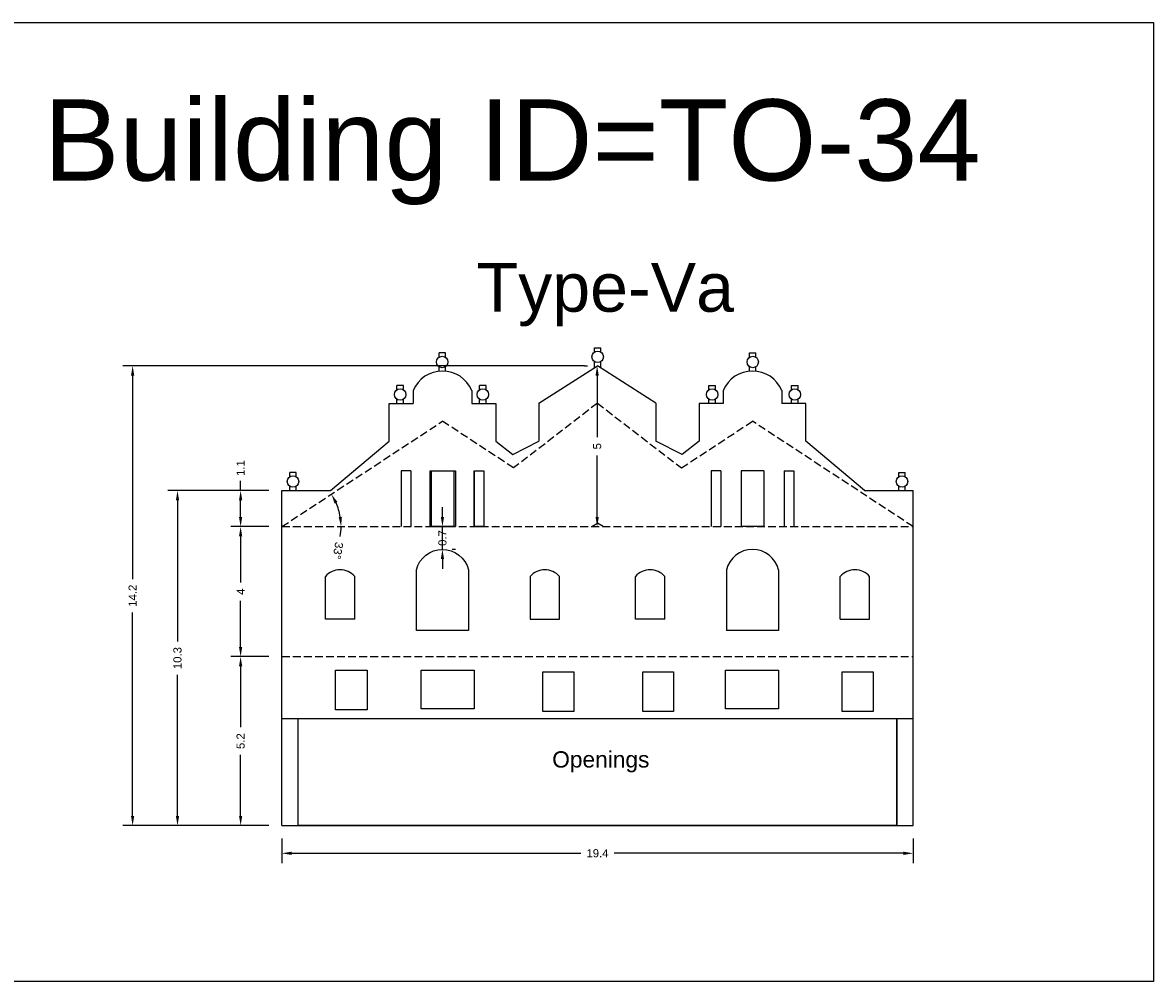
# Model space of a CAD drawing. Header units: metres. Extents: x 3416649 to 3417130, y -6713042 to -6712690.
# Tile 37 of 70: x 3416779 to 3416814, y -6712857 to -6712827. Entities that reach past the tile are written whole.
import ezdxf

# ---------------------------------------------------------------- set-up
doc = ezdxf.new("R2010")
doc.units = ezdxf.units.M
doc.linetypes.add('ACAD_ISO02W100', pattern=[15, 12, -3])
doc.layers.add('Dotted', color=7, linetype='ACAD_ISO02W100', plot=False)
doc.styles.get("Standard").update_dxf_attribs({"font": 'arial.ttf'})
doc.dimstyles.new('ISO-25', dxfattribs={"dimtxt": 0.25, "dimasz": 0.3, "dimexe": 0.3, "dimexo": 0.4, "dimgap": 0.2, "dimtad": 0, "dimdec": 1, "dimdsep": 46, "dimtxsty": 'Standard', "dimcen": 2.5, "dimadec": 0, "dimazin": 0, "dimtfac": 1, "dimtdec": 1, "dimtmove": 0, "dimatfit": 3, "dimfxl": 1, "dimarcsym": 0})

# ---------------------------------------------------------------- blocks, each defined once
blk = doc.blocks.new('*D263')
at = {"color": 0, "lineweight": -2, "transparency": 16777216}
for p, q in [((3416786.851, -6712846.947), (3416785.682, -6712846.947)), ((3416785.982, -6712847.247), (3416785.982, -6712849.121)), ((3416785.982, -6712851.847), (3416785.982, -6712849.974)), ((3416786.851, -6712852.147), (3416785.682, -6712852.147))]:
    blk.add_line(p, q, dxfattribs=at)
at = {"color": 0, "transparency": 16777216}
for points in [[(3416785.932, -6712847.247), (3416786.032, -6712847.247), (3416785.982, -6712846.947)], [(3416785.932, -6712851.847), (3416786.032, -6712851.847), (3416785.982, -6712852.147)]]:
    blk.add_solid(points, dxfattribs=at)
at = {"layer": 'Defpoints', "color": 0, "transparency": 16777216}
for p in [(3416785.982, -6712846.947), (3416787.251, -6712846.947), (3416787.251, -6712852.147)]:
    blk.add_point(p, dxfattribs=at)
at = {"color": 0, "transparency": 16777216, "insert": (3416785.982, -6712849.547), "char_height": 0.25, "attachment_point": 5, "rotation": 90}
blk.add_mtext('5.2', dxfattribs=at)
blk = doc.blocks.new('*D264')
at = {"color": 0, "lineweight": -2, "transparency": 16777216}
for p, q in [((3416786.851, -6712842.947), (3416785.682, -6712842.947)), ((3416785.982, -6712843.247), (3416785.982, -6712844.661)), ((3416785.982, -6712846.647), (3416785.982, -6712845.234)), ((3416786.851, -6712846.947), (3416785.682, -6712846.947))]:
    blk.add_line(p, q, dxfattribs=at)
at = {"color": 0, "transparency": 16777216}
for points in [[(3416785.932, -6712843.247), (3416786.032, -6712843.247), (3416785.982, -6712842.947)], [(3416785.932, -6712846.647), (3416786.032, -6712846.647), (3416785.982, -6712846.947)]]:
    blk.add_solid(points, dxfattribs=at)
at = {"layer": 'Defpoints', "color": 0, "transparency": 16777216}
for p in [(3416785.982, -6712842.947), (3416787.251, -6712842.947), (3416787.251, -6712846.947)]:
    blk.add_point(p, dxfattribs=at)
at = {"color": 0, "transparency": 16777216, "insert": (3416785.982, -6712844.947), "char_height": 0.25, "attachment_point": 5, "rotation": 90}
blk.add_mtext('4', dxfattribs=at)
blk = doc.blocks.new('*D265')
at = {"color": 0, "lineweight": -2, "transparency": 16777216}
for p, q in [((3416786.851, -6712841.837), (3416783.74, -6712841.837)), ((3416784.04, -6712842.137), (3416784.04, -6712846.479)), ((3416784.04, -6712851.847), (3416784.04, -6712847.505)), ((3416786.851, -6712852.147), (3416783.74, -6712852.147))]:
    blk.add_line(p, q, dxfattribs=at)
at = {"color": 0, "transparency": 16777216}
for points in [[(3416783.99, -6712842.137), (3416784.09, -6712842.137), (3416784.04, -6712841.837)], [(3416783.99, -6712851.847), (3416784.09, -6712851.847), (3416784.04, -6712852.147)]]:
    blk.add_solid(points, dxfattribs=at)
at = {"layer": 'Defpoints', "color": 0, "transparency": 16777216}
for p in [(3416784.04, -6712841.837), (3416787.251, -6712841.837), (3416787.251, -6712852.147)]:
    blk.add_point(p, dxfattribs=at)
at = {"color": 0, "transparency": 16777216, "insert": (3416784.04, -6712846.992), "char_height": 0.25, "attachment_point": 5, "rotation": 90}
blk.add_mtext('10.3', dxfattribs=at)
blk = doc.blocks.new('*D266')
at = {"color": 0, "lineweight": -2, "transparency": 16777216}
for p, q in [((3416796.561, -6712837.997), (3416782.359, -6712837.997)), ((3416782.659, -6712838.297), (3416782.659, -6712844.561)), ((3416782.659, -6712851.847), (3416782.659, -6712845.584)), ((3416786.851, -6712852.147), (3416782.359, -6712852.147))]:
    blk.add_line(p, q, dxfattribs=at)
at = {"color": 0, "transparency": 16777216}
for points in [[(3416782.609, -6712838.297), (3416782.709, -6712838.297), (3416782.659, -6712837.997)], [(3416782.609, -6712851.847), (3416782.709, -6712851.847), (3416782.659, -6712852.147)]]:
    blk.add_solid(points, dxfattribs=at)
at = {"layer": 'Defpoints', "color": 0, "transparency": 16777216}
for p in [(3416782.659, -6712837.997), (3416796.961, -6712837.997), (3416787.251, -6712852.147)]:
    blk.add_point(p, dxfattribs=at)
at = {"color": 0, "transparency": 16777216, "insert": (3416782.659, -6712845.072), "char_height": 0.25, "attachment_point": 5, "rotation": 90}
blk.add_mtext('14.2', dxfattribs=at)
blk = doc.blocks.new('*D267')
at = {"color": 0, "lineweight": -2, "transparency": 16777216}
for p, q in [((3416796.561, -6712837.997), (3416796.651, -6712837.997)), ((3416796.951, -6712838.297), (3416796.951, -6712840.189)), ((3416796.951, -6712842.647), (3416796.951, -6712840.755)), ((3416796.561, -6712842.947), (3416796.651, -6712842.947))]:
    blk.add_line(p, q, dxfattribs=at)
at = {"color": 0, "transparency": 16777216}
for points in [[(3416796.901, -6712838.297), (3416797.001, -6712838.297), (3416796.951, -6712837.997)], [(3416796.901, -6712842.647), (3416797.001, -6712842.647), (3416796.951, -6712842.947)]]:
    blk.add_solid(points, dxfattribs=at)
at = {"layer": 'Defpoints', "color": 0, "transparency": 16777216}
for p in [(3416796.951, -6712837.997), (3416796.961, -6712837.997), (3416796.961, -6712842.947)]:
    blk.add_point(p, dxfattribs=at)
at = {"color": 0, "transparency": 16777216, "insert": (3416796.951, -6712840.472), "char_height": 0.25, "attachment_point": 5, "rotation": 90}
blk.add_mtext('5', dxfattribs=at)
blk = doc.blocks.new('*D268')
at = {"color": 0, "lineweight": -2, "transparency": 16777216}
for p, q in [((3416792.191, -6712842.647), (3416792.191, -6712842.347)), ((3416792.191, -6712843.647), (3416792.191, -6712842.947)), ((3416792.591, -6712842.947), (3416792.491, -6712842.947)), ((3416792.591, -6712843.647), (3416792.491, -6712843.647)), ((3416792.191, -6712843.947), (3416792.191, -6712844.247))]:
    blk.add_line(p, q, dxfattribs=at)
at = {"color": 0, "transparency": 16777216}
for points in [[(3416792.141, -6712842.647), (3416792.241, -6712842.647), (3416792.191, -6712842.947)], [(3416792.141, -6712843.947), (3416792.241, -6712843.947), (3416792.191, -6712843.647)]]:
    blk.add_solid(points, dxfattribs=at)
at = {"layer": 'Defpoints', "color": 0, "transparency": 16777216}
for p in [(3416792.191, -6712842.947), (3416792.191, -6712842.947), (3416792.191, -6712843.647)]:
    blk.add_point(p, dxfattribs=at)
at = {"color": 0, "transparency": 16777216, "insert": (3416792.191, -6712843.297), "char_height": 0.25, "attachment_point": 5, "rotation": 90}
blk.add_mtext('0.7', dxfattribs=at)
blk = doc.blocks.new('*D269')
at = {"color": 0, "lineweight": -2, "transparency": 16777216}
for p, q in [((3416787.251, -6712852.547), (3416787.251, -6712853.3)), ((3416806.671, -6712852.547), (3416806.671, -6712853.3)), ((3416787.551, -6712853), (3416796.449, -6712853)), ((3416806.371, -6712853), (3416797.474, -6712853))]:
    blk.add_line(p, q, dxfattribs=at)
at = {"color": 0, "transparency": 16777216}
for points in [[(3416787.551, -6712852.95), (3416787.551, -6712853.05), (3416787.251, -6712853)], [(3416806.371, -6712852.95), (3416806.371, -6712853.05), (3416806.671, -6712853)]]:
    blk.add_solid(points, dxfattribs=at)
at = {"layer": 'Defpoints', "color": 0, "transparency": 16777216}
for p in [(3416787.251, -6712852.147), (3416806.671, -6712852.147), (3416806.671, -6712853)]:
    blk.add_point(p, dxfattribs=at)
at = {"color": 0, "transparency": 16777216, "insert": (3416796.961, -6712853), "char_height": 0.25, "attachment_point": 5}
blk.add_mtext('19.4', dxfattribs=at)
blk = doc.blocks.new('*D270')
at = {"color": 0, "lineweight": -2, "transparency": 16777216}
for start, end in [(9.4493, 23.843), (350.5507, 0)]:
    blk.add_arc((3416787.251, -6712842.947), 1.821, start, end, dxfattribs=at)
at = {"color": 0, "transparency": 16777216}
for points in [[(3416788.873, -6712842.235), (3416788.961, -6712842.187), (3416788.774, -6712841.948)], [(3416789.098, -6712842.644), (3416788.998, -6712842.652), (3416789.072, -6712842.947)]]:
    blk.add_solid(points, dxfattribs=at)
at = {"layer": 'Defpoints', "color": 0, "transparency": 16777216}
for p in [(3416792.191, -6712839.703), (3416788.937, -6712842.259), (3416787.251, -6712842.947), (3416787.251, -6712842.947), (3416806.671, -6712842.947)]:
    blk.add_point(p, dxfattribs=at)
at = {"color": 0, "transparency": 16777216, "insert": (3416788.975, -6712843.685), "char_height": 0.25, "attachment_point": 5, "rotation": 260.5507}
blk.add_mtext('33°', dxfattribs=at)
blk = doc.blocks.new('*D271')
at = {"color": 0, "lineweight": -2, "transparency": 16777216}
for p, q in [((3416785.982, -6712841.837), (3416785.982, -6712841.537)), ((3416786.851, -6712841.837), (3416785.682, -6712841.837)), ((3416785.982, -6712842.647), (3416785.982, -6712842.137)), ((3416786.851, -6712842.947), (3416785.682, -6712842.947))]:
    blk.add_line(p, q, dxfattribs=at)
at = {"color": 0, "transparency": 16777216}
for points in [[(3416785.932, -6712842.137), (3416786.032, -6712842.137), (3416785.982, -6712841.837)], [(3416785.932, -6712842.647), (3416786.032, -6712842.647), (3416785.982, -6712842.947)]]:
    blk.add_solid(points, dxfattribs=at)
at = {"layer": 'Defpoints', "color": 0, "transparency": 16777216}
for p in [(3416785.982, -6712841.837), (3416787.251, -6712841.837), (3416787.251, -6712842.947)]:
    blk.add_point(p, dxfattribs=at)
at = {"color": 0, "transparency": 16777216, "insert": (3416785.982, -6712841.146), "char_height": 0.25, "attachment_point": 5, "rotation": 90}
blk.add_mtext('1.1', dxfattribs=at)

msp = doc.modelspace()

# ---------------------------------------------------------------- linework, layer by layer
for p, q in [((3416790.918, -6712841.227), (3416790.918, -6712842.947)), ((3416791.218, -6712841.227), (3416790.918, -6712841.227)), ((3416791.218, -6712841.227), (3416791.218, -6712842.947)), ((3416791.841, -6712841.227), (3416792.541, -6712841.227)), ((3416792.541, -6712841.227), (3416792.541, -6712842.947)), ((3416793.165, -6712841.227), (3416793.165, -6712842.947)), ((3416793.165, -6712841.227), (3416793.465, -6712841.227)), ((3416793.465, -6712841.227), (3416793.465, -6712842.947)), ((3416800.458, -6712841.227), (3416800.458, -6712842.947)), ((3416800.758, -6712841.227), (3416800.458, -6712841.227)), ((3416800.758, -6712841.227), (3416800.758, -6712842.947)), ((3416801.381, -6712841.227), (3416801.381, -6712842.947)), ((3416802.081, -6712841.227), (3416801.381, -6712841.227)), ((3416802.081, -6712841.227), (3416802.081, -6712842.947)), ((3416802.705, -6712841.227), (3416802.705, -6712842.947)), ((3416802.705, -6712841.227), (3416803.005, -6712841.227)), ((3416803.005, -6712841.227), (3416803.005, -6712842.947)), ((3416791.841, -6712842.947), (3416792.541, -6712842.947)), ((3416802.081, -6712842.947), (3416801.381, -6712842.947))]:
    msp.add_line(p, q)
for points in [[(3416775.817, -6712827.435), (3416814.064, -6712827.435), (3416814.064, -6712856.942), (3416775.817, -6712856.942)], [(3416791.81, -6712841.227), (3416792.591, -6712841.227), (3416792.591, -6712842.947), (3416791.81, -6712842.947)], [(3416793.165, -6712841.227), (3416793.465, -6712841.227), (3416793.465, -6712842.947), (3416793.165, -6712842.947)], [(3416788.903, -6712847.361), (3416789.88, -6712847.361), (3416789.88, -6712848.581), (3416788.903, -6712848.581)], [(3416791.536, -6712847.361), (3416793.165, -6712847.361), (3416793.165, -6712848.554), (3416791.536, -6712848.554)], [(3416795.283, -6712847.415), (3416796.233, -6712847.415), (3416796.233, -6712848.636), (3416795.283, -6712848.636)], [(3416798.351, -6712847.415), (3416799.301, -6712847.415), (3416799.301, -6712848.636), (3416798.351, -6712848.636)], [(3416800.903, -6712847.361), (3416802.532, -6712847.361), (3416802.532, -6712848.554), (3416800.903, -6712848.554)], [(3416804.487, -6712847.415), (3416805.438, -6712847.415), (3416805.438, -6712848.636), (3416804.487, -6712848.636)], [(3416787.751, -6712848.847), (3416806.171, -6712848.847), (3416806.171, -6712852.147), (3416787.751, -6712852.147)]]:
    msp.add_lwpolyline(points, close=True)
for points in [[(3416796.867, -6712837.575), (3416796.867, -6712837.441)], [(3416796.867, -6712837.441), (3416797.067, -6712837.441)], [(3416797.067, -6712837.575), (3416797.067, -6712837.441)], [(3416792.085, -6712837.735), (3416792.085, -6712837.601)], [(3416792.285, -6712837.601), (3416792.085, -6712837.601)], [(3416792.285, -6712837.735), (3416792.285, -6712837.601)], [(3416801.637, -6712837.735), (3416801.637, -6712837.601)], [(3416801.637, -6712837.601), (3416801.837, -6712837.601)], [(3416801.837, -6712837.735), (3416801.837, -6712837.601)], [(3416792.085, -6712838.157), (3416792.085, -6712838.023)], [(3416792.285, -6712838.157), (3416792.285, -6712838.023)], [(3416795.161, -6712839.147), (3416796.961, -6712837.997)], [(3416796.867, -6712838.057), (3416796.867, -6712837.863)], [(3416798.761, -6712839.147), (3416796.961, -6712837.997)], [(3416797.067, -6712838.065), (3416797.067, -6712837.863)], [(3416801.637, -6712838.157), (3416801.637, -6712838.023)], [(3416801.837, -6712838.157), (3416801.837, -6712838.023)], [(3416790.792, -6712838.735), (3416790.792, -6712838.601)], [(3416790.992, -6712838.601), (3416790.792, -6712838.601)], [(3416790.992, -6712838.735), (3416790.992, -6712838.601)], [(3416791.291, -6712838.757), (3416791.291, -6712839.157)], [(3416793.091, -6712838.757), (3416793.091, -6712839.157)], [(3416793.332, -6712838.735), (3416793.332, -6712838.601)], [(3416793.532, -6712838.601), (3416793.332, -6712838.601)], [(3416793.532, -6712838.735), (3416793.532, -6712838.601)], [(3416800.39, -6712838.735), (3416800.39, -6712838.601)], [(3416800.39, -6712838.601), (3416800.59, -6712838.601)], [(3416800.59, -6712838.735), (3416800.59, -6712838.601)], [(3416800.831, -6712838.757), (3416800.831, -6712839.157)], [(3416802.631, -6712838.757), (3416802.631, -6712839.157)], [(3416802.93, -6712838.735), (3416802.93, -6712838.601)], [(3416802.93, -6712838.601), (3416803.13, -6712838.601)], [(3416803.13, -6712838.735), (3416803.13, -6712838.601)], [(3416790.551, -6712839.157), (3416791.291, -6712839.157)], [(3416790.551, -6712840.317), (3416790.551, -6712839.157)], [(3416790.792, -6712839.157), (3416790.792, -6712839.023)], [(3416790.992, -6712839.157), (3416790.992, -6712839.023)], [(3416793.091, -6712839.157), (3416793.831, -6712839.157)], [(3416793.332, -6712839.157), (3416793.332, -6712839.023)], [(3416793.532, -6712839.157), (3416793.532, -6712839.023)], [(3416793.831, -6712839.157), (3416793.831, -6712840.317)], [(3416795.161, -6712839.147), (3416795.161, -6712840.317)], [(3416798.761, -6712839.147), (3416798.761, -6712840.317)], [(3416800.831, -6712839.157), (3416800.091, -6712839.157)], [(3416800.091, -6712839.157), (3416800.091, -6712840.317)], [(3416800.39, -6712839.157), (3416800.39, -6712839.023)], [(3416800.59, -6712839.157), (3416800.59, -6712839.023)], [(3416803.371, -6712839.157), (3416802.631, -6712839.157)], [(3416802.93, -6712839.157), (3416802.93, -6712839.023)], [(3416803.13, -6712839.157), (3416803.13, -6712839.023)], [(3416803.371, -6712840.317), (3416803.371, -6712839.157)], [(3416788.751, -6712841.837), (3416790.551, -6712840.317)], [(3416793.831, -6712840.317), (3416794.358, -6712840.725)], [(3416794.358, -6712840.725), (3416795.161, -6712840.317)], [(3416799.565, -6712840.725), (3416798.761, -6712840.317)], [(3416800.091, -6712840.317), (3416799.565, -6712840.725)], [(3416805.171, -6712841.837), (3416803.371, -6712840.317)], [(3416787.492, -6712841.415), (3416787.492, -6712841.281)], [(3416787.692, -6712841.281), (3416787.492, -6712841.281)], [(3416787.692, -6712841.415), (3416787.692, -6712841.281)], [(3416791.841, -6712841.227), (3416791.841, -6712842.947), (3416792.591, -6712842.947)], [(3416806.23, -6712841.415), (3416806.23, -6712841.281)], [(3416806.23, -6712841.281), (3416806.43, -6712841.281)], [(3416806.43, -6712841.415), (3416806.43, -6712841.281)], [(3416787.251, -6712841.837), (3416788.751, -6712841.837)], [(3416787.251, -6712852.147), (3416787.251, -6712841.837)], [(3416787.492, -6712841.837), (3416787.492, -6712841.703)], [(3416787.692, -6712841.837), (3416787.692, -6712841.703)], [(3416805.171, -6712841.837), (3416806.671, -6712841.837)], [(3416806.23, -6712841.837), (3416806.23, -6712841.703)], [(3416806.43, -6712841.837), (3416806.43, -6712841.703)], [(3416806.671, -6712852.147), (3416806.671, -6712841.837)], [(3416793.165, -6712842.947), (3416793.465, -6712842.947)], [(3416800.931, -6712844.277), (3416800.931, -6712846.147)], [(3416802.531, -6712844.277), (3416802.531, -6712846.147)], [(3416788.591, -6712845.797), (3416788.591, -6712844.477)], [(3416789.491, -6712845.797), (3416789.491, -6712844.477)], [(3416798.131, -6712845.797), (3416798.131, -6712844.477)], [(3416799.031, -6712845.797), (3416799.031, -6712844.477)], [(3416804.431, -6712845.797), (3416804.431, -6712844.477)], [(3416805.331, -6712845.797), (3416805.331, -6712844.477)], [(3416789.491, -6712845.797), (3416788.591, -6712845.797)], [(3416799.031, -6712845.797), (3416798.131, -6712845.797)], [(3416804.431, -6712845.797), (3416805.331, -6712845.797)], [(3416802.531, -6712846.147), (3416800.931, -6712846.147)], [(3416787.251, -6712848.847), (3416806.671, -6712848.847)], [(3416787.751, -6712852.147), (3416787.751, -6712848.847)], [(3416806.171, -6712852.147), (3416806.171, -6712848.847)], [(3416787.251, -6712852.147), (3416806.671, -6712852.147)]]:
    msp.add_lwpolyline(points)
msp.add_lwpolyline([(3416792.991, -6712846.147), (3416791.391, -6712846.147), (3416791.391, -6712844.277, -0.7875), (3416792.991, -6712844.277)], format="xyb", close=True)
msp.add_lwpolyline([(3416794.891, -6712844.477), (3416794.891, -6712845.797), (3416795.791, -6712845.797), (3416795.791, -6712844.477, 0.446676), (3416794.891, -6712844.477)], format="xyb")
for centre in [(3416792.185, -6712837.879), (3416796.967, -6712837.719), (3416801.737, -6712837.879), (3416790.892, -6712838.879), (3416793.432, -6712838.879), (3416800.49, -6712838.879), (3416803.03, -6712838.879), (3416787.592, -6712841.559), (3416806.33, -6712841.559)]:
    msp.add_circle(centre, 0.176)
for centre, radius, start, end in [((3416792.191, -6712839.132), 0.975, 22.6199, 157.3801), ((3416801.731, -6712839.132), 0.975, 22.6199, 157.3801), ((3416801.731, -6712844.47), 0.823, 13.5591, 166.4409), ((3416789.041, -6712844.88), 0.604, 41.8617, 138.1383), ((3416798.581, -6712844.88), 0.604, 41.8617, 138.1383), ((3416804.881, -6712844.88), 0.604, 41.8617, 138.1383)]:
    msp.add_arc(centre, radius, start, end)
at = {"layer": 'Dotted', "ltscale": 0.02}
for points in [[(3416796.961, -6712839.147), (3416794.381, -6712841.141)], [(3416796.961, -6712839.147), (3416799.542, -6712841.141)], [(3416787.251, -6712842.947), (3416792.191, -6712839.703)], [(3416794.381, -6712841.141), (3416792.191, -6712839.703)], [(3416799.542, -6712841.141), (3416801.731, -6712839.703)], [(3416806.671, -6712842.947), (3416801.731, -6712839.703)], [(3416787.251, -6712842.947), (3416806.671, -6712842.947)], [(3416796.791, -6712842.947), (3416796.961, -6712842.836)], [(3416797.131, -6712842.947), (3416796.961, -6712842.836)], [(3416787.251, -6712846.947), (3416806.671, -6712846.947)]]:
    msp.add_lwpolyline(points, dxfattribs=at)

# ---------------------------------------------------------------- texts
at = {"attachment_point": 1}
for s, width, heights, insert, char_height in [('Building ID=TO-34', 67.86454, [0.517], (3416779.923, -6712829.796), 2.5), ('Type-Va ', 9.99112, [0.517], (3416793.242, -6712834.832), 1.5), ('Openings', 67.86454, [0], (3416795.568, -6712849.86), 0.5)]:
    msp.add_mtext_dynamic_manual_height_columns(s, width=width, gutter_width=12.5, heights=heights, dxfattribs=dict(at, insert=insert, char_height=char_height))

# ---------------------------------------------------------------- dimensions: what is measured, and where the dimension line sits
for base, p1, p2, picture, middle in [((3416782.65852826, -6712837.997247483), (3416787.251322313, -6712852.147247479), (3416796.961322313, -6712837.997247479), '*D266', (3416782.658528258, -6712845.072247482)), ((3416796.950767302, -6712837.997247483), (3416796.961322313, -6712842.947247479), (3416796.961322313, -6712837.997247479), '*D267', (3416796.950767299, -6712840.472247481)), ((3416785.982, -6712841.837), (3416787.251, -6712842.947), (3416787.251, -6712841.837), '*D271', (3416785.982, -6712841.146)), ((3416784.04, -6712841.837), (3416787.251, -6712852.147), (3416787.251, -6712841.837), '*D265', (3416784.04, -6712846.992)), ((3416785.982, -6712842.947), (3416787.251, -6712846.947), (3416787.251, -6712842.947), '*D264', (3416785.982, -6712844.947)), ((3416785.982, -6712846.947), (3416787.251, -6712852.147), (3416787.251, -6712846.947), '*D263', (3416785.982, -6712849.547))]:
    dim = msp.add_linear_dim(base=base, p1=p1, p2=p2, angle=90, dimstyle='ISO-25')
    dim.commit()
    dim.dimension.update_dxf_attribs({"geometry": picture, "text_midpoint": middle})
dim = msp.add_angular_dim_2l(base=(3416788.937, -6712842.259), line1=((3416787.251, -6712842.947), (3416792.191, -6712839.703)), line2=((3416787.251, -6712842.947), (3416806.671, -6712842.947)), dimstyle='ISO-25')
dim.commit()
dim.dimension.update_dxf_attribs({"geometry": '*D270', "text_midpoint": (3416788.975, -6712843.685)})
dim = msp.add_linear_dim(base=(3416792.191, -6712842.947), p1=(3416792.191, -6712843.647), p2=(3416792.191, -6712842.947), angle=90, dimstyle='ISO-25')
dim.commit()
dim.dimension.update_dxf_attribs({"geometry": '*D268', "text_midpoint": (3416792.191, -6712843.297), "dimtype": 160})
dim = msp.add_linear_dim(base=(3416806.671, -6712853), p1=(3416787.251, -6712852.147), p2=(3416806.671, -6712852.147), dimstyle='ISO-25')
dim.commit()
dim.dimension.update_dxf_attribs({"geometry": '*D269', "text_midpoint": (3416796.961, -6712853)})

doc.saveas('drawing.dxf')
